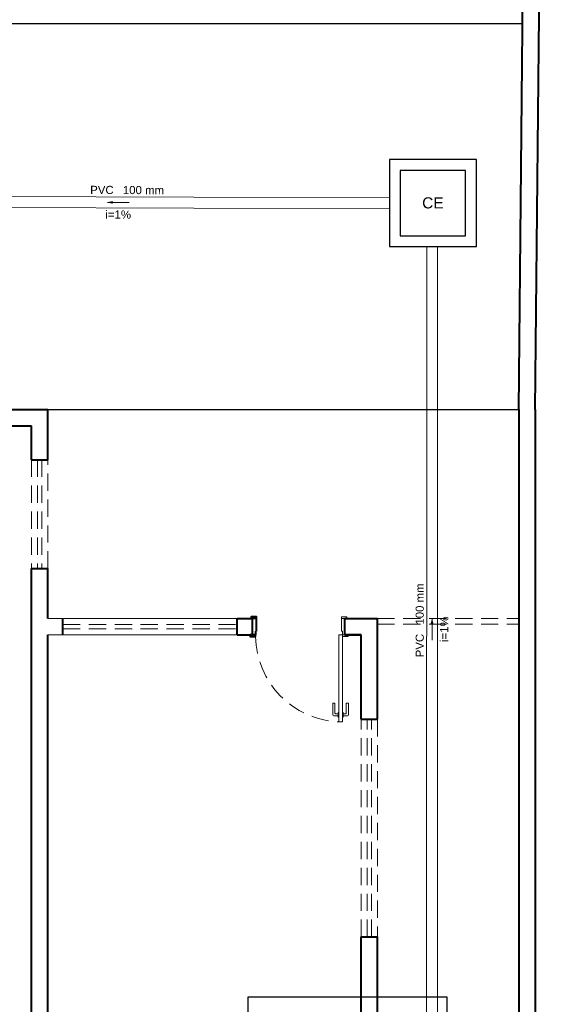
# Model space of a CAD drawing. Header units: millimetres. Extents: x 53 to 3943, y 29 to 3483.
# Tile 32 of 52: x 3881 to 3891, y 3431 to 3449. Entities that reach past the tile are written whole.
import ezdxf

# ---------------------------------------------------------------- set-up
doc = ezdxf.new("R2010")
doc.units = ezdxf.units.MM
doc.header["$MEASUREMENT"] = 0
doc.linetypes.add('DASHED', pattern=[1.905, 1.27, -0.635])
doc.linetypes.add('HIDDEN2', pattern=[0.47625, 0.3175, -0.15875])
for name, color, linetype in [('ARQ-PISO', 8, 'Continuous'), ('Simbolos', 5, 'Continuous'), ('Simbolos_int', 2, 'Continuous')]:
    doc.layers.add(name, color=color, linetype=linetype)
for name, color, linetype, lineweight in [('DI-Detalhes', 1, 'Continuous', 30), ('MB_ALVENARIA', 7, 'Continuous', 40), ('MB_ESQUADRIA', 7, 'Continuous', 5), ('TQ-Condutos', 3, 'Continuous', 5), ('TQ-Sentido conduto', 9, 'Continuous', 5), ('TQ-Textos conduto', 7, 'Continuous', 5)]:
    doc.layers.add(name, color=color, linetype=linetype, lineweight=lineweight)
doc.styles.add('Arial', font='txt')

msp = doc.modelspace()

# ---------------------------------------------------------------- hatches: boundary and pattern name
at = {"layer": 'TQ-Sentido conduto', "linetype": 'Continuous'}
for points in [[(3882.917, 3445.476), (3883.013, 3445.45), (3883.013, 3445.502)], [(3888.885, 3437.83), (3888.859, 3437.733), (3888.911, 3437.733)]]:
    msp.add_hatch(color=256, dxfattribs=at).paths.add_polyline_path(points)

# ---------------------------------------------------------------- linework, layer by layer
at = {"layer": 'ARQ-PISO'}
msp.add_line((3872.36, 3448.766), (3890.549, 3448.766), dxfattribs=at)
msp.add_lwpolyline([(3881.82, 3441.666), (3890.48, 3441.669)], dxfattribs=at)
at = {"layer": 'DI-Detalhes'}
msp.add_lwpolyline([(3885.507, 3430.876), (3889.154, 3430.876), (3889.154, 3426.454), (3885.507, 3426.454), (3885.507, 3430.876)], dxfattribs=at)
at = {"layer": 'MB_ALVENARIA'}
for p, q in [((3890.48, 3441.666), (3890.48, 3393.246)), ((3885.66, 3437.826), (3885.59, 3437.826)), ((3885.66, 3437.596), (3885.66, 3437.826)), ((3887.88, 3435.976), (3887.88, 3437.826)), ((3885.64, 3437.526), (3885.59, 3437.526)), ((3885.64, 3437.596), (3885.66, 3437.596)), ((3885.64, 3437.596), (3885.64, 3437.526)), ((3887.58, 3435.976), (3887.58, 3437.526)), ((3887.58, 3430.426), (3887.58, 3431.976)), ((3887.88, 3428.776), (3887.88, 3431.976))]:
    msp.add_line(p, q, dxfattribs=at)
at = {"layer": 'MB_ALVENARIA', "linetype": 'Continuous'}
msp.add_line((3890.78, 3441.666), (3890.78, 3392.946), dxfattribs=at)
at = {"layer": 'MB_ALVENARIA'}
for points in [[(3890.48, 3441.669), (3890.74, 3468.366)], [(3890.78, 3441.666), (3891.04, 3467.066)], [(3881.09, 3441.666), (3881.82, 3441.666)], [(3881.82, 3440.746), (3881.82, 3441.666)], [(3881.09, 3441.366), (3881.52, 3441.366)], [(3881.52, 3440.746), (3881.52, 3441.366)], [(3881.52, 3440.746), (3881.82, 3440.746)], [(3881.52, 3430.426), (3881.52, 3438.746)], [(3881.52, 3438.746), (3881.82, 3438.746)], [(3881.82, 3437.826), (3881.82, 3438.746)], [(3885.66, 3437.826), (3885.66, 3437.856), (3885.56, 3437.856), (3885.56, 3437.826), (3885.59, 3437.826)], [(3882.1, 3437.526), (3882.1, 3437.826)], [(3885.3, 3437.826), (3885.58, 3437.826)], [(3885.3, 3437.526), (3885.3, 3437.826)], [(3885.58, 3437.826), (3885.58, 3437.526)], [(3887.28, 3437.826), (3887.88, 3437.826)], [(3887.58, 3437.526), (3887.28, 3437.526), (3887.28, 3437.826)], [(3881.82, 3430.426), (3881.82, 3437.526)], [(3885.3, 3437.526), (3885.58, 3437.526)], [(3885.59, 3437.526), (3885.54, 3437.526), (3885.54, 3437.496), (3885.64, 3437.496), (3885.64, 3437.526), (3885.64, 3437.526)], [(3887.28, 3437.526), (3887.58, 3437.526)], [(3887.58, 3435.976), (3887.88, 3435.976)], [(3887.58, 3431.976), (3887.88, 3431.976)]]:
    msp.add_lwpolyline(points, dxfattribs=at)
at = {"layer": 'MB_ESQUADRIA'}
for p, q in [((3887.22, 3437.596), (3887.22, 3437.826)), ((3887.22, 3437.826), (3887.29, 3437.826)), ((3887.22, 3437.596), (3887.22, 3437.826)), ((3887.22, 3437.826), (3887.29, 3437.826)), ((3887.24, 3437.596), (3887.22, 3437.596)), ((3887.24, 3437.596), (3887.22, 3437.596)), ((3887.24, 3437.596), (3887.24, 3437.526)), ((3887.24, 3437.596), (3887.24, 3437.526)), ((3887.24, 3437.526), (3887.29, 3437.526)), ((3887.24, 3437.526), (3887.29, 3437.526)), ((3887.059, 3436.057), (3887.06, 3436.271)), ((3887.06, 3436.271), (3887.1, 3436.271)), ((3887.1, 3436.271), (3887.099, 3436.087)), ((3887.349, 3436.271), (3887.309, 3436.271)), ((3887.309, 3436.271), (3887.309, 3436.087)), ((3887.349, 3436.057), (3887.349, 3436.271)), ((3887.157, 3436.037), (3887.079, 3436.037)), ((3887.109, 3436.077), (3887.157, 3436.077)), ((3887.157, 3436.097), (3887.169, 3436.097)), ((3887.157, 3436.012), (3887.157, 3436.097)), ((3887.252, 3436.097), (3887.239, 3436.097)), ((3887.252, 3436.011), (3887.252, 3436.097)), ((3887.299, 3436.077), (3887.252, 3436.077)), ((3887.252, 3436.037), (3887.329, 3436.037)), ((3887.169, 3436.012), (3887.157, 3436.012)), ((3887.239, 3436.011), (3887.252, 3436.011))]:
    msp.add_line(p, q, dxfattribs=at)
at = {"layer": 'MB_ESQUADRIA', "linetype": 'HIDDEN2'}
for points in [[(3881.52, 3440.746), (3881.52, 3438.746)], [(3881.63, 3440.746), (3881.63, 3438.746)], [(3881.71, 3440.746), (3881.71, 3438.746)], [(3881.82, 3438.746), (3881.82, 3440.746)], [(3881.82, 3437.826), (3885.3, 3437.826)], [(3885.3, 3437.826), (3882.1, 3437.826)], [(3882.1, 3437.716), (3885.3, 3437.716)], [(3887.88, 3437.826), (3890.48, 3437.826)], [(3887.88, 3437.726), (3890.48, 3437.726)], [(3881.82, 3437.526), (3885.3, 3437.526)], [(3882.1, 3437.636), (3885.3, 3437.636)], [(3882.1, 3437.526), (3885.3, 3437.526)], [(3887.58, 3431.976), (3887.58, 3435.976)], [(3887.69, 3431.976), (3887.69, 3435.976)], [(3887.77, 3431.976), (3887.77, 3435.976)], [(3887.88, 3435.976), (3887.88, 3431.976)]]:
    msp.add_lwpolyline(points, dxfattribs=at)
at = {"layer": 'MB_ESQUADRIA'}
for points in [[(3887.22, 3437.826), (3887.22, 3437.856), (3887.32, 3437.856), (3887.32, 3437.826), (3887.29, 3437.826)], [(3887.22, 3437.826), (3887.22, 3437.856), (3887.32, 3437.856), (3887.32, 3437.826), (3887.29, 3437.826)], [(3887.29, 3437.526), (3887.34, 3437.526), (3887.34, 3437.496), (3887.24, 3437.496), (3887.24, 3437.526), (3887.24, 3437.526)], [(3887.29, 3437.526), (3887.34, 3437.526), (3887.34, 3437.496), (3887.24, 3437.496), (3887.24, 3437.526), (3887.24, 3437.526)]]:
    msp.add_lwpolyline(points, dxfattribs=at)
msp.add_lwpolyline([(3887.17, 3437.526), (3887.17, 3435.926), (3887.24, 3435.926), (3887.24, 3437.526)], close=True, dxfattribs=at)
at = {"layer": 'MB_ESQUADRIA', "linetype": 'HIDDEN2'}
msp.add_arc((3887.244, 3437.528), 1.604, 181.1406, 267.3493, dxfattribs=at)
at = {"layer": 'MB_ESQUADRIA'}
for centre, radius, start, end in [((3887.079, 3436.057), 0.02, 179.9711, 269.9711), ((3887.109, 3436.087), 0.01, 179.9711, 269.9711), ((3887.299, 3436.087), 0.01, 269.9711, 359.9711), ((3887.329, 3436.057), 0.02, 269.9711, 359.9711)]:
    msp.add_arc(centre, radius, start, end, dxfattribs=at)
at = {"layer": 'Simbolos', "linetype": 'Continuous'}
msp.add_lwpolyline([(3888.1, 3444.663), (3889.7, 3444.663), (3889.7, 3446.263), (3888.1, 3446.263), (3888.1, 3444.663), (3888.1, 3444.663)], dxfattribs=at)
at = {"layer": 'Simbolos_int', "linetype": 'DASHED'}
msp.add_lwpolyline([(3888.3, 3444.863), (3889.5, 3444.863), (3889.5, 3446.063), (3888.3, 3446.063), (3888.3, 3444.863), (3888.3, 3444.863)], dxfattribs=at)
at = {"layer": 'TQ-Condutos'}
for p, q in [((3888.1, 3445.56), (3878.161, 3445.591)), ((3888.1, 3445.36), (3878.161, 3445.391)), ((3888.784, 3429.959), (3888.786, 3444.663)), ((3888.984, 3429.959), (3888.986, 3444.663))]:
    msp.add_line(p, q, dxfattribs=at)
at = {"layer": 'TQ-Sentido conduto'}
for points in [[(3883.317, 3445.475), (3882.917, 3445.476)], [(3888.885, 3437.43), (3888.885, 3437.83)]]:
    msp.add_lwpolyline(points, dxfattribs=at)

# ---------------------------------------------------------------- texts
at = {"layer": 'Simbolos', "insert": (3888.703, 3445.362), "char_height": 0.2043, "width": 0.77793, "attachment_point": 7, "line_spacing_factor": 0.6, "style": 'Arial'}
msp.add_mtext('CE', dxfattribs=at)
at = {"layer": 'TQ-Textos conduto', "char_height": 0.15, "line_spacing_factor": 0.6, "style": 'Arial'}
for s, insert, width, attachment_point, rotation in [('PVC', (3883.032, 3445.627), 0.86358, 9, 359.8224), ('100 mm', (3883.202, 3445.626), 1.51717, 7, 359.8224), ('i=1%', (3883.116, 3445.176), 0.94562, 8, 359.8224), ('100 mm', (3888.735, 3437.715), 1.51717, 7, 89.9945), ('i=1%', (3889.185, 3437.63), 0.94562, 8, 89.9945), ('PVC', (3888.735, 3437.545), 0.86358, 9, 89.9945)]:
    msp.add_mtext(s, dxfattribs=dict(at, insert=insert, width=width, attachment_point=attachment_point, rotation=rotation))

doc.saveas('drawing.dxf')
